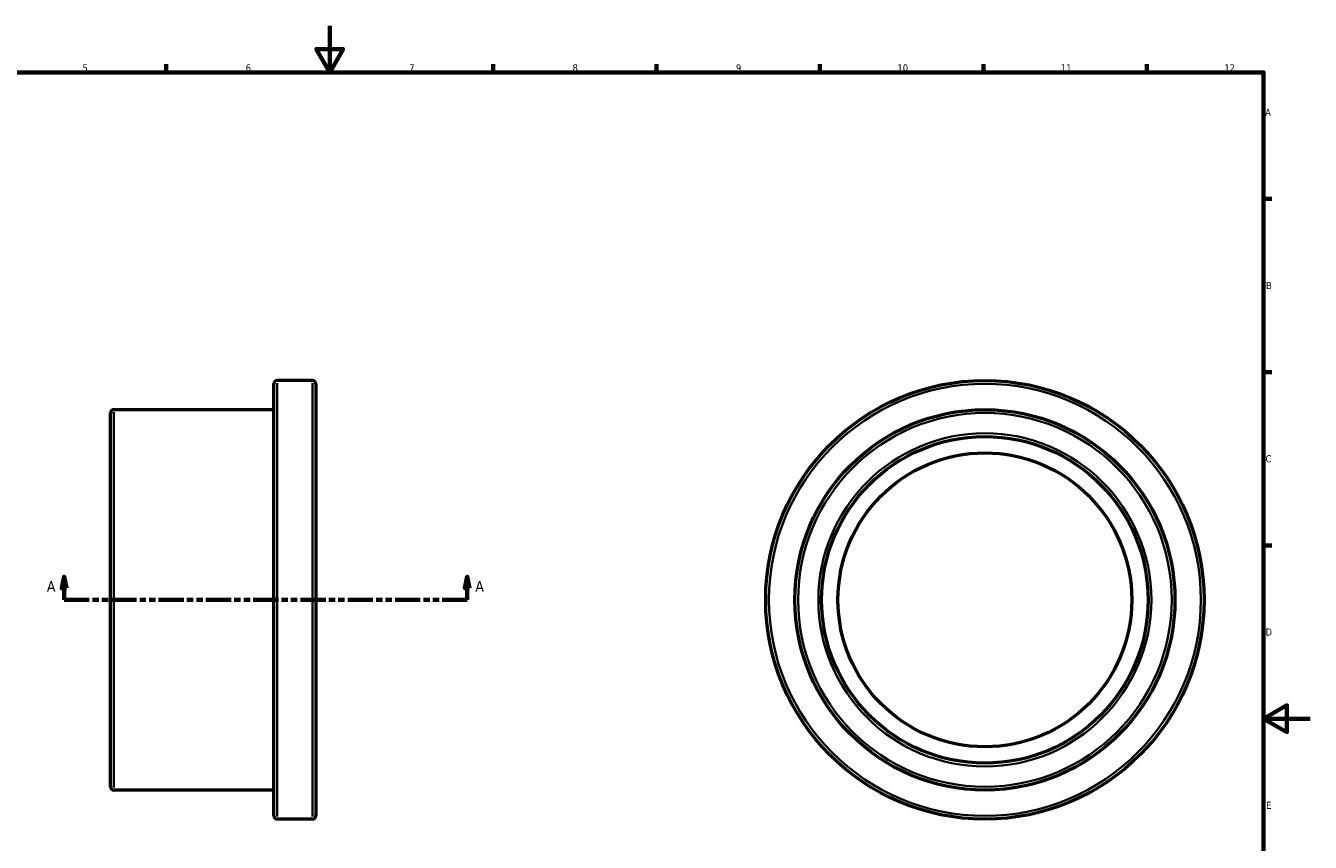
# Model space of a CAD drawing. Header units: millimetres. Extents: x -69 to 886, y -120 to 871.
# Tile 3 of 4: x 290 to 841, y 244 to 594. Entities that reach past the tile are written whole.
import ezdxf

# ---------------------------------------------------------------- set-up
doc = ezdxf.new("R2010")
doc.units = ezdxf.units.MM
doc.linetypes.add('DOUBLE_DASH_CHAIN', pattern=[1.2403, 0.6614, -0.0827, 0.1654, -0.0827, 0.1654, -0.0827])
for name, color, linetype, lineweight in [('Border (ANSI)', 7, 'Continuous', 70), ('Section Line (ANSI)', 7, 'DOUBLE_DASH_CHAIN', 70), ('Visible (ANSI)', 7, 'Continuous', 50), ('Visible Narrow (ANSI)', 7, 'Continuous', 35)]:
    doc.layers.add(name, color=color, linetype=linetype, lineweight=lineweight)
doc.styles.add('Label Text (ANSI)', font='tahoma.ttf')
doc.styles.add('Note Text (ANSI)', font='tahoma.ttf')

# ---------------------------------------------------------------- blocks, each defined once
blk = doc.blocks.new('Borders Default Border')
at = {"layer": 'Border (ANSI)'}
for p, q in [((350.42, 574), (350.42, 577.45)), ((490.58, 574), (490.58, 577.45)), ((560.67, 574), (560.67, 577.45)), ((630.75, 574), (630.75, 577.45)), ((700.83, 574), (700.83, 577.45)), ((770.92, 574), (770.92, 577.45)), ((821, 519.75), (824.45, 519.75)), ((821, 445.5), (824.45, 445.5)), ((821, 371.25), (824.45, 371.25))]:
    blk.add_line(p, q, dxfattribs=at)
at = {"layer": 'Border (ANSI)', "flags": 128}
for points in [[(420.5, 594), (420.5, 574), (414.73, 584), (426.27, 584), (420.5, 574)], [(20, 20), (20, 574), (821, 574), (821, 20), (20, 20)], [(841, 297), (821, 297), (831, 302.77), (831, 291.23), (821, 297)]]:
    blk.add_lwpolyline(points, dxfattribs=at)
at = {"layer": 'Border (ANSI)', "attachment_point": 7, "style": 'Note Text (ANSI)'}
for s, insert, char_height in [('7', (454.6, 574.4), 3.05), ('9', (594.7, 574.34), 3.05), ('11', (734.04, 574.4), 3.048), ('12', (804.13, 574.4), 3.048), ('5', (314.48, 574.34), 3.05), ('6', (384.49, 574.34), 3.05), ('8', (524.63, 574.33), 3.05), ('10', (663.96, 574.34), 3.048), ('A', (821.63, 555.35), 3.05), ('B', (821.99, 481.1), 3.05), ('C', (821.8, 406.8), 3.05), ('D', (821.81, 332.6), 3.05), ('E', (822.05, 258.35), 3.05)]:
    blk.add_mtext(s, dxfattribs=dict(at, insert=insert, char_height=char_height))
blk = doc.blocks.new('2dTransSection0')
at = {"layer": 'Section Line (ANSI)', "linetype": 'Continuous'}
for p, q in [((306.58, 357.93), (305.58, 352.93)), ((305.58, 352.93), (307.58, 352.93)), ((306.58, 352.93), (306.58, 357.93)), ((307.58, 352.93), (306.58, 357.93)), ((306.58, 347.93), (306.58, 352.93)), ((479.48, 357.93), (478.48, 352.93)), ((478.48, 352.93), (480.48, 352.93)), ((479.48, 352.93), (479.48, 357.93)), ((480.48, 352.93), (479.48, 357.93)), ((479.48, 347.93), (479.48, 352.93)), ((306.58, 347.93), (317.26, 347.93)), ((468.8, 347.93), (479.48, 347.93))]:
    blk.add_line(p, q, dxfattribs=at)
at = {"layer": 'Section Line (ANSI)', "linetype": 'DOUBLE_DASH_CHAIN', "ltscale": 16.349199}
blk.add_line((306.58, 347.93), (479.48, 347.93), dxfattribs=at)
at = {"layer": 'Section Line (ANSI)', "linetype": 'Continuous', "flags": 128}
for points in [[(307.58, 352.93), (306.58, 357.93), (305.58, 352.93), (307.58, 352.93)], [(480.48, 352.93), (479.48, 357.93), (478.48, 352.93), (480.48, 352.93)]]:
    blk.add_lwpolyline(points, dxfattribs=at)
at = {"layer": 'Section Line (ANSI)'}
for points in [[(307.58, 352.93), (306.58, 357.93), (305.58, 352.93), (307.58, 352.93)], [(480.48, 352.93), (479.48, 357.93), (478.48, 352.93), (480.48, 352.93)]]:
    blk.add_solid(points, dxfattribs=at)
at = {"layer": 'Section Line (ANSI)', "char_height": 4.57, "attachment_point": 7, "style": 'Label Text (ANSI)'}
for insert in [(299.22, 351.43), (482.95, 351.43)]:
    blk.add_mtext('A', dxfattribs=dict(at, insert=insert))

msp = doc.modelspace()

# ---------------------------------------------------------------- linework, layer by layer
at = {"layer": 'Visible (ANSI)'}
for p, q in [((413.131, 441.927), (397.931, 441.927)), ((396.531, 255.327), (396.531, 440.527)), ((414.531, 440.527), (414.531, 255.327)), ((326.531, 267.827), (326.531, 428.027)), ((396.531, 429.427), (327.931, 429.427)), ((396.531, 266.427), (327.931, 266.427)), ((413.131, 253.927), (397.931, 253.927))]:
    msp.add_line(p, q, dxfattribs=at)
for radius in [94, 81.5, 70, 63]:
    msp.add_circle((701.464, 347.927), radius, dxfattribs=at)
for centre, start, end in [((397.931, 440.527), 90, 180), ((413.131, 440.527), 0, 90), ((327.931, 428.027), 90, 180), ((327.931, 267.827), 180, 270), ((397.931, 255.327), 180, 270), ((413.131, 255.327), 270, 0)]:
    msp.add_arc(centre, 1.4, start, end, dxfattribs=at)
at = {"layer": 'Visible Narrow (ANSI)'}
for p, q in [((397.931, 440.77), (397.931, 255.085)), ((413.131, 255.085), (413.131, 440.77)), ((327.931, 428.424), (327.931, 267.431))]:
    msp.add_line(p, q, dxfattribs=at)
for radius in [92.6, 80.1, 71.4]:
    msp.add_circle((701.464, 347.927), radius, dxfattribs=at)

# ---------------------------------------------------------------- block references
msp.add_blockref('Borders Default Border', (0, 0))
at = {"layer": 'Section Line (ANSI)'}
msp.add_blockref('2dTransSection0', (0, 0), dxfattribs=at)

doc.saveas('drawing.dxf')
